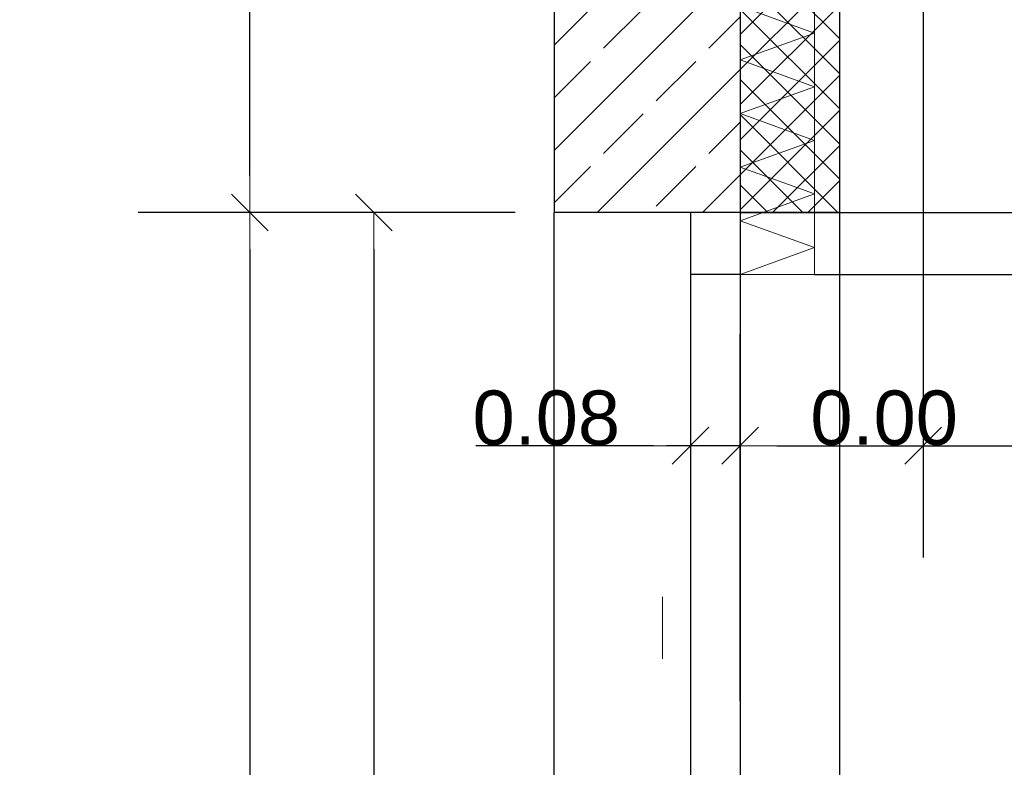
# Model space of a CAD drawing. Header units: metres. Extents: x -12 to 62.3, y -22.2 to 2.8.
# Tile 140 of 214: x 44.2 to 45.8, y -12.6 to -11.4. Entities that reach past the tile are written whole.
import ezdxf

# ---------------------------------------------------------------- set-up
doc = ezdxf.new("R2010")
doc.units = ezdxf.units.M
doc.header["$LTSCALE"] = 20
doc.header["$MEASUREMENT"] = 0
doc.linetypes.add('Raster', pattern=[0.2, 0.1, -0.05, 0, -0.05])
doc.linetypes.add('Strichlinie eng', pattern=[0.115, 0.075, -0.04])
doc.layers.get('0').update_dxf_attribs({"color": 8, "lineweight": 9})
doc.layers.get('Defpoints').update_dxf_attribs({"color": 8, "lineweight": 9})
for name, color, linetype in [('Neubau__ GHIW - Perimeterdämmung Wand', 8, 'Continuous'), ('Neubau_A-STB Wände', 8, 'Continuous'), ('Neubau_R-Konstruktionsraster gross', 33, 'Continuous'), ('Neubau_T-Bemaßung', 8, 'Continuous')]:
    doc.layers.add(name, color=color, linetype=linetype)
doc.layers.add('T-Bemaßung', color=8, linetype='Continuous', lineweight=9)
doc.styles.add('ERSTELLTER_STIL_2', font='arial.ttf')
doc.dimstyles.new('ERSTELLTER_STIL__1', dxfattribs={"dimtxt": 0.0875, "dimasz": 0.059375, "dimexe": 0.18, "dimexo": 0.0625, "dimgap": 0, "dimtad": 1, "dimzin": 0, "dimdsep": 46, "dimtxsty": 'ERSTELLTER_STIL_2', "dimblk": 'ARROWHEAD_6', "dimblk1": 'ARROWHEAD_6', "dimblk2": 'ARROWHEAD_6', "dimcen": 0.09, "dimclrd": 7, "dimclre": 7, "dimclrt": 7, "dimazin": 0, "dimtfac": 1, "dimtdec": 4, "dimtmove": 0, "dimatfit": 3, "dimfxl": 1, "dimtolj": 1, "dimtzin": 0, "dimarcsym": 0})
doc.dimstyles.new('ERSTELLTER_STIL__3', dxfattribs={"dimtxt": 0.0875, "dimasz": 0.059375, "dimexe": 0.18, "dimexo": 0.0625, "dimgap": 0, "dimtad": 1, "dimzin": 0, "dimdsep": 46, "dimtxsty": 'ERSTELLTER_STIL_2', "dimblk": 'ARROWHEAD_6', "dimblk1": 'ARROWHEAD_6', "dimblk2": 'ARROWHEAD_6', "dimcen": 0.09, "dimclrd": 1, "dimclre": 1, "dimclrt": 1, "dimazin": 0, "dimtfac": 1, "dimtdec": 4, "dimtmove": 0, "dimatfit": 3, "dimfxl": 1, "dimtolj": 1, "dimtzin": 0, "dimarcsym": 0})

# ---------------------------------------------------------------- blocks, each defined once
blk = doc.blocks.new('ARROWHEAD_6')
at = {"color": 0, "linetype": 'Continuous', "lineweight": 0}
for p, q in [((-0.5, -0.5), (0.5, 0.5)), ((0, 0), (-1, 0))]:
    blk.add_line(p, q, dxfattribs=at)
blk = doc.blocks.new('*D452')
at = {"layer": 'Defpoints', "color": 0, "linetype": 'Continuous', "transparency": 16777216}
for p in [(42.8997, -10.795), (45.03, -10.795), (33.87, -14.405)]:
    blk.add_point(p, dxfattribs=at)
at = {"layer": 'Neubau_T-Bemaßung', "linetype": 'Continuous', "lineweight": -2, "transparency": 16777216}
for p, q in [((44.9675, -10.795), (42.7197, -10.795)), ((42.8997, -10.8544), (42.8997, -12.5651)), ((42.8997, -14.3456), (42.8997, -12.7754)), ((33.9325, -14.405), (43.0797, -14.405))]:
    blk.add_line(p, q, dxfattribs=at)
at = {"layer": 'Neubau_T-Bemaßung', "linetype": 'Continuous', "lineweight": -2, "transparency": 16777216, "xscale": 0.059375, "yscale": 0.059375, "zscale": 0.059375}
for p, rotation in [((42.8997, -10.795), 90), ((42.8997, -14.405), 270)]:
    blk.add_blockref('ARROWHEAD_6', p, dxfattribs=dict(at, rotation=rotation))
at = {"layer": 'Neubau_T-Bemaßung', "linetype": 'Continuous', "transparency": 16777216, "insert": (42.8997, -12.6702), "char_height": 0.0875, "attachment_point": 5, "rotation": 90, "style": 'ERSTELLTER_STIL_2'}
blk.add_mtext('\\A1;3.61', dxfattribs=at)
blk = doc.blocks.new('*D468')
at = {"layer": 'Defpoints', "color": 0, "linetype": 'Continuous', "transparency": 16777216}
for p in [(43.2497, -10.655), (45.53, -10.655), (45.515, -14.555)]:
    blk.add_point(p, dxfattribs=at)
at = {"layer": 'Neubau_T-Bemaßung', "linetype": 'Continuous', "lineweight": -2, "transparency": 16777216}
for p, q in [((45.4675, -10.655), (43.0697, -10.655)), ((43.2497, -10.7144), (43.2497, -12.495)), ((43.2497, -14.4956), (43.2497, -12.722)), ((45.4525, -14.555), (43.0697, -14.555))]:
    blk.add_line(p, q, dxfattribs=at)
at = {"layer": 'Neubau_T-Bemaßung', "linetype": 'Continuous', "lineweight": -2, "transparency": 16777216, "xscale": 0.059375, "yscale": 0.059375, "zscale": 0.059375}
for p, rotation in [((43.2497, -10.655), 90), ((43.2497, -14.555), 270)]:
    blk.add_blockref('ARROWHEAD_6', p, dxfattribs=dict(at, rotation=rotation))
at = {"layer": 'Neubau_T-Bemaßung', "linetype": 'Continuous', "transparency": 16777216, "insert": (43.2497, -12.6085), "char_height": 0.0875, "attachment_point": 5, "rotation": 90, "style": 'ERSTELLTER_STIL_2'}
blk.add_mtext('\\A1;3.90', dxfattribs=at)
blk = doc.blocks.new('*D480')
at = {"layer": 'Defpoints', "color": 0, "linetype": 'Continuous', "transparency": 16777216}
for p in [(19.0274, -10.655), (45.53, -10.655), (14.85, -14.405)]:
    blk.add_point(p, dxfattribs=at)
at = {"layer": 'Neubau_T-Bemaßung', "linetype": 'Continuous', "lineweight": -2, "transparency": 16777216}
for p, q in [((45.4675, -10.655), (18.8474, -10.655)), ((19.0274, -10.7144), (19.0274, -12.3528)), ((19.0274, -14.3456), (19.0274, -12.5807)), ((14.9125, -14.405), (19.2074, -14.405))]:
    blk.add_line(p, q, dxfattribs=at)
at = {"layer": 'Neubau_T-Bemaßung', "linetype": 'Continuous', "lineweight": -2, "transparency": 16777216, "xscale": 0.059375, "yscale": 0.059375, "zscale": 0.059375}
for p, rotation in [((19.0274, -10.655), 90), ((19.0274, -14.405), 270)]:
    blk.add_blockref('ARROWHEAD_6', p, dxfattribs=dict(at, rotation=rotation))
at = {"layer": 'Neubau_T-Bemaßung', "linetype": 'Continuous', "transparency": 16777216, "insert": (19.0274, -12.4668), "char_height": 0.0875, "attachment_point": 5, "rotation": 90, "style": 'ERSTELLTER_STIL_2'}
blk.add_mtext('\\A1;3.75', dxfattribs=at)
blk = doc.blocks.new('*D495')
at = {"layer": 'Defpoints', "color": 0, "linetype": 'Continuous', "transparency": 16777216}
for p in [(19.3774, -10.655), (45.53, -10.655), (45.515, -14.555)]:
    blk.add_point(p, dxfattribs=at)
at = {"layer": 'Neubau_T-Bemaßung', "linetype": 'Continuous', "lineweight": -2, "transparency": 16777216}
for p, q in [((45.4675, -10.655), (19.1974, -10.655)), ((19.3774, -10.7144), (19.3774, -12.495)), ((19.3774, -14.4956), (19.3774, -12.722)), ((45.4525, -14.555), (19.1974, -14.555))]:
    blk.add_line(p, q, dxfattribs=at)
at = {"layer": 'Neubau_T-Bemaßung', "linetype": 'Continuous', "lineweight": -2, "transparency": 16777216, "xscale": 0.059375, "yscale": 0.059375, "zscale": 0.059375}
for p, rotation in [((19.3774, -10.655), 90), ((19.3774, -14.555), 270)]:
    blk.add_blockref('ARROWHEAD_6', p, dxfattribs=dict(at, rotation=rotation))
at = {"layer": 'Neubau_T-Bemaßung', "linetype": 'Continuous', "transparency": 16777216, "insert": (19.3774, -12.6085), "char_height": 0.0875, "attachment_point": 5, "rotation": 90, "style": 'ERSTELLTER_STIL_2'}
blk.add_mtext('\\A1;3.90', dxfattribs=at)
blk = doc.blocks.new('*D435')
at = {"layer": 'Defpoints', "color": 0, "linetype": 'Continuous', "transparency": 16777216}
for p in [(44.5645, -11.755), (45.055, -11.755), (45.055, -14.405)]:
    blk.add_point(p, dxfattribs=at)
at = {"layer": 'Neubau_T-Bemaßung', "linetype": 'Continuous', "lineweight": -2, "transparency": 16777216}
for p, q in [((44.9925, -11.755), (44.3845, -11.755)), ((44.5645, -11.8144), (44.5645, -12.9688)), ((44.5645, -14.3456), (44.5645, -13.1982)), ((44.9925, -14.405), (44.3845, -14.405))]:
    blk.add_line(p, q, dxfattribs=at)
at = {"layer": 'Neubau_T-Bemaßung', "linetype": 'Continuous', "lineweight": -2, "transparency": 16777216, "xscale": 0.059375, "yscale": 0.059375, "zscale": 0.059375}
for p, rotation in [((44.5645, -11.755), 90), ((44.5645, -14.405), 270)]:
    blk.add_blockref('ARROWHEAD_6', p, dxfattribs=dict(at, rotation=rotation))
at = {"layer": 'Neubau_T-Bemaßung', "linetype": 'Continuous', "transparency": 16777216, "insert": (44.5645, -13.0835), "char_height": 0.0875, "attachment_point": 5, "rotation": 90, "style": 'ERSTELLTER_STIL_2'}
blk.add_mtext('\\A1;2.65', dxfattribs=at)
blk = doc.blocks.new('*D436')
at = {"layer": 'Defpoints', "color": 0, "linetype": 'Continuous', "transparency": 16777216}
for p in [(44.5645, -10.655), (45.055, -10.655), (45.055, -11.755)]:
    blk.add_point(p, dxfattribs=at)
at = {"layer": 'Neubau_T-Bemaßung', "linetype": 'Continuous', "lineweight": -2, "transparency": 16777216}
for p, q in [((44.9925, -10.655), (44.3845, -10.655)), ((44.5645, -10.7144), (44.5645, -11.0991)), ((44.5645, -11.6956), (44.5645, -11.3179)), ((44.9925, -11.755), (44.3845, -11.755))]:
    blk.add_line(p, q, dxfattribs=at)
at = {"layer": 'Neubau_T-Bemaßung', "linetype": 'Continuous', "lineweight": -2, "transparency": 16777216, "xscale": 0.059375, "yscale": 0.059375, "zscale": 0.059375}
for p, rotation in [((44.5645, -10.655), 90), ((44.5645, -11.755), 270)]:
    blk.add_blockref('ARROWHEAD_6', p, dxfattribs=dict(at, rotation=rotation))
at = {"layer": 'Neubau_T-Bemaßung', "linetype": 'Continuous', "transparency": 16777216, "insert": (44.5645, -11.2085), "char_height": 0.0875, "attachment_point": 5, "rotation": 90, "style": 'ERSTELLTER_STIL_2'}
blk.add_mtext('\\A1;1.10', dxfattribs=at)
blk = doc.blocks.new('*D438')
at = {"layer": 'Defpoints', "color": 0, "linetype": 'Continuous', "transparency": 16777216}
for p in [(44.7645, -11.755), (45.055, -11.755), (45.055, -14.415)]:
    blk.add_point(p, dxfattribs=at)
at = {"layer": 'Neubau_T-Bemaßung', "linetype": 'Continuous', "lineweight": -2, "transparency": 16777216}
for p, q in [((44.9925, -11.755), (44.5845, -11.755)), ((44.7645, -11.8144), (44.7645, -12.9741)), ((44.7645, -14.3556), (44.7645, -13.2029)), ((44.9925, -14.415), (44.5845, -14.415))]:
    blk.add_line(p, q, dxfattribs=at)
at = {"layer": 'Neubau_T-Bemaßung', "linetype": 'Continuous', "lineweight": -2, "transparency": 16777216, "xscale": 0.059375, "yscale": 0.059375, "zscale": 0.059375}
for p, rotation in [((44.7645, -11.755), 90), ((44.7645, -14.415), 270)]:
    blk.add_blockref('ARROWHEAD_6', p, dxfattribs=dict(at, rotation=rotation))
at = {"layer": 'Neubau_T-Bemaßung', "linetype": 'Continuous', "transparency": 16777216, "insert": (44.7645, -13.0885), "char_height": 0.0875, "attachment_point": 5, "rotation": 90, "style": 'ERSTELLTER_STIL_2'}
blk.add_mtext('\\A1;2.66', dxfattribs=at)
blk = doc.blocks.new('*D439')
at = {"layer": 'Defpoints', "color": 0, "linetype": 'Continuous', "transparency": 16777216}
for p in [(45.275, -11.855), (45.355, -12.1311), (45.355, -12.605)]:
    blk.add_point(p, dxfattribs=at)
at = {"layer": 'T-Bemaßung', "linetype": 'Continuous', "lineweight": -2, "transparency": 16777216}
for p, q in [((45.275, -11.9175), (45.275, -12.3111)), ((45.355, -12.5425), (45.355, -11.9511)), ((45.2156, -12.1311), (44.9288, -12.1311)), ((45.355, -12.1311), (45.275, -12.1311)), ((45.4144, -12.1311), (45.4737, -12.1311))]:
    blk.add_line(p, q, dxfattribs=at)
at = {"layer": 'T-Bemaßung', "linetype": 'Continuous', "lineweight": -2, "transparency": 16777216, "xscale": 0.059375, "yscale": 0.059375, "zscale": 0.059375}
blk.add_blockref('ARROWHEAD_6', (45.275, -12.1311), dxfattribs=at)
at = {"layer": 'T-Bemaßung', "linetype": 'Continuous', "lineweight": -2, "transparency": 16777216, "xscale": 0.059375, "yscale": 0.059375, "zscale": 0.059375, "rotation": 180}
blk.add_blockref('ARROWHEAD_6', (45.355, -12.1311), dxfattribs=at)
at = {"layer": 'T-Bemaßung', "linetype": 'Continuous', "transparency": 16777216, "insert": (45.0425, -12.0865), "char_height": 0.0875, "attachment_point": 5, "style": 'ERSTELLTER_STIL_2'}
blk.add_mtext('\\A1;0.08', dxfattribs=at)
blk = doc.blocks.new('*D440')
at = {"layer": 'Defpoints', "color": 0, "linetype": 'Continuous', "transparency": 16777216}
for p in [(45.355, -12.1311), (45.355, -12.605), (45.355, -12.605)]:
    blk.add_point(p, dxfattribs=at)
at = {"layer": 'T-Bemaßung', "linetype": 'Continuous', "lineweight": -2, "transparency": 16777216}
for p, q in [((45.355, -12.5425), (45.355, -11.9511)), ((45.355, -12.5425), (45.355, -11.9511)), ((45.2956, -12.1311), (45.2362, -12.1311)), ((45.4144, -12.1311), (45.7007, -12.1311))]:
    blk.add_line(p, q, dxfattribs=at)
at = {"layer": 'T-Bemaßung', "linetype": 'Continuous', "lineweight": -2, "transparency": 16777216, "xscale": 0.059375, "yscale": 0.059375, "zscale": 0.059375}
blk.add_blockref('ARROWHEAD_6', (45.355, -12.1311), dxfattribs=at)
at = {"layer": 'T-Bemaßung', "linetype": 'Continuous', "lineweight": -2, "transparency": 16777216, "xscale": 0.059375, "yscale": 0.059375, "zscale": 0.059375, "rotation": 180}
blk.add_blockref('ARROWHEAD_6', (45.355, -12.1311), dxfattribs=at)
at = {"layer": 'T-Bemaßung', "linetype": 'Continuous', "transparency": 16777216, "insert": (45.5872, -12.0865), "char_height": 0.0875, "attachment_point": 5, "style": 'ERSTELLTER_STIL_2'}
blk.add_mtext('\\A1;0.00', dxfattribs=at)
blk = doc.blocks.new('*D441')
at = {"layer": 'Defpoints', "color": 0, "linetype": 'Continuous', "transparency": 16777216}
for p in [(45.6502, -10.8172), (45.6502, -12.1311), (45.355, -12.605)]:
    blk.add_point(p, dxfattribs=at)
at = {"layer": 'T-Bemaßung', "linetype": 'Continuous', "lineweight": -2, "transparency": 16777216}
for p, q in [((45.6502, -10.8797), (45.6502, -12.3111)), ((45.355, -12.5425), (45.355, -11.9511)), ((45.4144, -12.1311), (45.5908, -12.1311)), ((45.6502, -12.1311), (46.0771, -12.1311))]:
    blk.add_line(p, q, dxfattribs=at)
at = {"layer": 'T-Bemaßung', "linetype": 'Continuous', "lineweight": -2, "transparency": 16777216, "xscale": 0.059375, "yscale": 0.059375, "zscale": 0.059375, "rotation": 180}
blk.add_blockref('ARROWHEAD_6', (45.355, -12.1311), dxfattribs=at)
at = {"layer": 'T-Bemaßung', "linetype": 'Continuous', "lineweight": -2, "transparency": 16777216, "xscale": 0.059375, "yscale": 0.059375, "zscale": 0.059375}
blk.add_blockref('ARROWHEAD_6', (45.6502, -12.1311), dxfattribs=at)
at = {"layer": 'T-Bemaßung', "linetype": 'Continuous', "transparency": 16777216, "insert": (45.9636, -12.0864), "char_height": 0.0875, "attachment_point": 5, "style": 'ERSTELLTER_STIL_2'}
blk.add_mtext('\\A1;0.30', dxfattribs=at)

msp = doc.modelspace()

# ---------------------------------------------------------------- hatches: boundary and pattern name
at = {"layer": 'Neubau__ GHIW - Perimeterdämmung Wand', "linetype": 'Continuous'}
h = msp.add_hatch(dxfattribs=at)
h.set_pattern_fill('DÄMMUNG__HART_1_0001', color=256, style=0, pattern_type=2)
h.set_pattern_definition([(45, (2952.9134, -10.175), (-0.02828427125, 0.02828427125), []), (135, (2952.9134, -10.175), (0.02828427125, 0.02828427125), [])])
h.paths.add_polyline_path([(45.355, -11.755), (45.515, -11.755), (45.515, -10.655), (45.355, -10.655)])
at = {"layer": 'Neubau_A-STB Wände', "linetype": 'Continuous'}
h = msp.add_hatch(dxfattribs=at)
h.set_pattern_fill('BETON__STAHLBETON_0001', color=256, style=0, pattern_type=2)
h.set_pattern_definition([(45, (2952.9134, -10.175), (-0.0848528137, 0.0848528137), []), (45, (2952.87097, -10.13257), (-0.0848528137, 0.0848528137), [0.09, -0.03])])
h.paths.add_polyline_path([(45.055, -11.755), (45.275, -11.755), (45.355, -11.755), (45.355, -10.655), (45.055, -10.655)])

# ---------------------------------------------------------------- linework, layer by layer
at = {"linetype": 'Continuous', "lineweight": 9}
for p, q in [((45.355, -11.4225), (45.475, -11.4658)), ((45.355, -11.509), (45.475, -11.4658)), ((45.355, -11.509), (45.475, -11.5522)), ((45.355, -11.5955), (45.475, -11.5522)), ((45.355, -11.5955), (45.475, -11.6387)), ((45.355, -11.682), (45.475, -11.6387)), ((45.355, -11.682), (45.475, -11.7252)), ((45.355, -11.7684), (45.475, -11.7252)), ((45.355, -11.7684), (45.475, -11.8117)), ((45.355, -11.8549), (45.475, -11.8117))]:
    msp.add_line(p, q, dxfattribs=at)
at = {"linetype": 'Continuous', "lineweight": 9, "flags": 128}
msp.add_lwpolyline([(45.355, -11.8549), (45.355, -10.8172), (45.475, -10.8172), (45.475, -11.8549)], close=True, dxfattribs=at)
at = {"layer": 'Neubau__ GHIW - Perimeterdämmung Wand', "linetype": 'Continuous'}
for p, q in [((45.355, -10.655), (45.355, -11.755)), ((45.515, -10.795), (45.515, -11.755)), ((45.515, -11.755), (45.355, -11.755)), ((45.515, -11.755), (45.515, -14.265))]:
    msp.add_line(p, q, dxfattribs=at)
at = {"layer": 'Neubau_A-STB Wände', "linetype": 'Continuous'}
for p in [(45.055, -10.795), (45.055, -14.405)]:
    msp.add_line(p, (45.055, -11.755), dxfattribs=at)
at = {"layer": 'Neubau_A-STB Wände', "linetype": 'Continuous', "flags": 128}
msp.add_lwpolyline([(48.7, -10.355), (45.53, -10.355), (45.53, -10.655), (45.355, -10.655), (45.355, -14.555), (48.7, -14.555)], close=True, dxfattribs=at)
for points in [[(45.355, -11.755), (45.3549, -11.755), (45.2751, -11.755), (45.275, -11.755), (45.055, -11.755)], [(45.275, -11.755), (45.275, -11.855), (45.275, -14.415)], [(45.2751, -11.755), (45.2751, -11.855), (45.2751, -14.415)], [(45.3549, -11.755), (45.3549, -11.855), (45.3549, -14.415)], [(45.355, -11.755), (45.355, -11.855), (45.355, -14.265)], [(45.355, -11.855), (45.3549, -11.855), (45.2751, -11.855), (45.275, -11.855)]]:
    msp.add_lwpolyline(points, dxfattribs=at)
at = {"layer": 'Neubau_R-Konstruktionsraster gross', "linetype": 'Raster', "lineweight": 9}
msp.add_line((45.23, -1.175), (45.23, -15.175), dxfattribs=at)
at = {"layer": 'Neubau_T-Bemaßung', "linetype": 'Strichlinie eng'}
for p, q in [((45.355, -11.755), (46.1424, -11.755)), ((45.475, -11.8549), (46.72, -11.8549))]:
    msp.add_line(p, q, dxfattribs=at)

# ---------------------------------------------------------------- dimensions: what is measured, and where the dimension line sits
at = {"layer": 'Neubau_T-Bemaßung', "linetype": 'Continuous'}
for base, p1, p2, picture, middle in [((19.0274, -10.655), (14.85, -14.405), (45.53, -10.655), '*D480', (19.0274, -12.4668)), ((19.3774, -10.655), (45.515, -14.555), (45.53, -10.655), '*D495', (19.3774, -12.6085)), ((43.2497, -10.655), (45.515, -14.555), (45.53, -10.655), '*D468', (43.2497, -12.6085)), ((44.5645, -10.655), (45.055, -11.755), (45.055, -10.655), '*D436', (44.5645, -11.2085)), ((42.8997, -10.795), (33.87, -14.405), (45.03, -10.795), '*D452', (42.8997, -12.6702)), ((44.5645, -11.755), (45.055, -14.405), (45.055, -11.755), '*D435', (44.5645, -13.0835)), ((44.7645, -11.755), (45.055, -14.415), (45.055, -11.755), '*D438', (44.7645, -13.0885))]:
    dim = msp.add_linear_dim(base=base, p1=p1, p2=p2, angle=90, dimstyle='ERSTELLTER_STIL__1', override={"dimclrd": 256, "dimclre": 256, "dimclrt": 256}, dxfattribs=at)
    dim.commit()
    dim.dimension.update_dxf_attribs({"geometry": picture, "text_midpoint": middle, "dimtype": 160, "text_rotation": 90})
at = {"layer": 'T-Bemaßung', "linetype": 'Continuous'}
for base, p1, p2, picture, middle in [((45.6502, -12.1311), (45.355, -12.605), (45.6502, -10.8172), '*D441', (45.9636, -12.1311)), ((45.355, -12.1311), (45.275, -11.855), (45.355, -12.605), '*D439', (45.0425, -12.1311)), ((45.3549999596, -12.1311373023), (45.3549999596, -12.6049999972), (45.3549999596, -12.6049999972), '*D440', (45.5872433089, -12.1311373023))]:
    dim = msp.add_linear_dim(base=base, p1=p1, p2=p2, dimstyle='ERSTELLTER_STIL__3', override={"dimclrd": 256, "dimclre": 256, "dimclrt": 256}, dxfattribs=at)
    dim.commit()
    dim.dimension.update_dxf_attribs({"geometry": picture, "text_midpoint": middle, "dimtype": 160})

doc.saveas('drawing.dxf')
